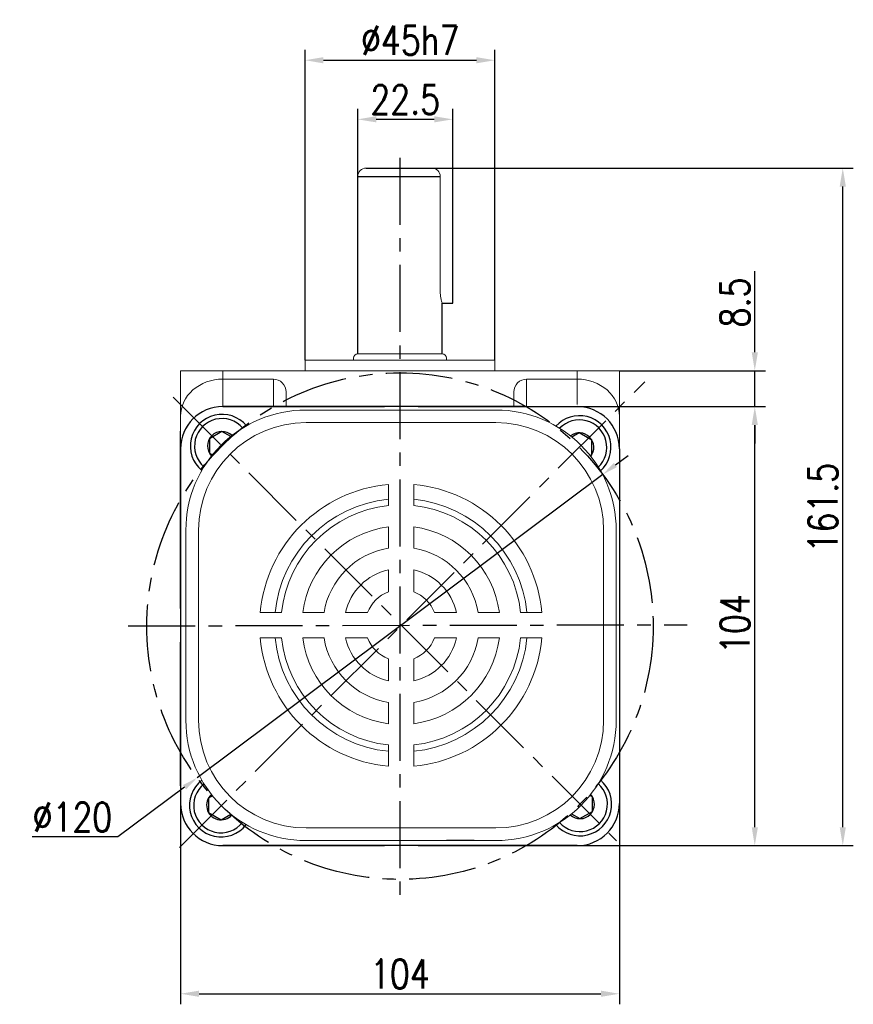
# Model space of a CAD drawing. Header units: inches. Extents: x 675 to 6233, y 11 to 1887.
# Tile 30 of 48: x 3863 to 4021, y 1357 to 1544. Entities that reach past the tile are written whole.
import ezdxf

# ---------------------------------------------------------------- set-up
doc = ezdxf.new("R2010")
doc.units = ezdxf.units.IN
doc.header["$LTSCALE"] = 10
doc.header["$MEASUREMENT"] = 0
doc.linetypes.add('CENTER', pattern=[10.16, 6.35, -1.27, 1.27, -1.27])
for name, color, linetype in [('1轮廓实线层', 7, 'Continuous'), ('3中心线层', 1, 'CENTER'), ('7标注层', 4, 'Continuous')]:
    doc.layers.add(name, color=color, linetype=linetype)
doc.styles.add('PC_TEXTSTYLE', font='isocp.shx', dxfattribs={"width": 0.8, "bigfont": 'HZFS.SHX'})
doc.styles.add('TH_GBDIM', font='romans.shx', dxfattribs={"width": 0.8, "bigfont": 'gbcbig.shx'})
doc.dimstyles.new('TH_GBDIM', dxfattribs={"dimtxt": 3.5, "dimasz": 2.5, "dimexe": 2, "dimexo": 0, "dimgap": 1, "dimtad": 1, "dimdec": 4, "dimdsep": 46, "dimtxsty": 'TH_GBDIM', "dimcen": 0.09, "dimclrd": 4, "dimclre": 4, "dimclrt": 3, "dimadec": 0, "dimazin": 0, "dimtfac": 1, "dimtdec": 4, "dimtmove": 0, "dimatfit": 3, "dimfxl": 1, "dimtzin": 0, "dimarcsym": 0})
doc.dimstyles.new('直径标注A3', dxfattribs={"dimtxt": 3.5, "dimasz": 3, "dimexe": 2, "dimexo": 0.0625, "dimgap": 1, "dimtad": 1, "dimtih": 1, "dimtoh": 1, "dimdsep": 46, "dimtxsty": 'PC_TEXTSTYLE', "dimsah": 1, "dimcen": 0.09, "dimclrt": 3, "dimadec": 0, "dimazin": 0, "dimtfac": 0.7, "dimtmove": 0, "dimatfit": 0, "dimfxl": 1, "dimtzin": 0, "dimarcsym": 0})

# ---------------------------------------------------------------- blocks, each defined once
blk = doc.blocks.new('*D235')
at = {"layer": '7标注层', "color": 4, "lineweight": -2, "transparency": 16777216}
for p, q in [((3917.29, 1479.53), (3917.29, 1538.37)), ((3953.29, 1479.53), (3953.29, 1538.37)), ((3920.79, 1536.37), (3949.79, 1536.37))]:
    blk.add_line(p, q, dxfattribs=at)
at = {"layer": '7标注层', "color": 4, "transparency": 16777216}
for points in [[(3920.79, 1536.95), (3920.79, 1535.78), (3917.29, 1536.37)], [(3949.79, 1536.95), (3949.79, 1535.78), (3953.29, 1536.37)]]:
    blk.add_solid(points, dxfattribs=at)
at = {"layer": 'Defpoints', "color": 0, "transparency": 16777216}
for p in [(3953.29, 1536.37), (3917.29, 1479.53), (3953.29, 1479.53)]:
    blk.add_point(p, dxfattribs=at)
at = {"layer": '7标注层', "color": 3, "transparency": 16777216, "insert": (3937.25, 1540.12), "char_height": 5.5, "attachment_point": 5, "style": 'TH_GBDIM'}
blk.add_mtext('%%C45h7', dxfattribs=at)
blk = doc.blocks.new('*D236')
at = {"layer": '7标注层', "color": 4, "lineweight": -2, "transparency": 16777216}
for p, q in [((4002.57, 1481.03), (4002.57, 1496.38)), ((3976.89, 1477.53), (4004.57, 1477.53)), ((4002.57, 1470.73), (4002.57, 1477.53)), ((3968.89, 1470.73), (4004.57, 1470.73)), ((4002.57, 1467.23), (4002.57, 1463.73))]:
    blk.add_line(p, q, dxfattribs=at)
at = {"layer": '7标注层', "color": 4, "transparency": 16777216}
for points in [[(4001.99, 1481.03), (4003.16, 1481.03), (4002.57, 1477.53)], [(4001.99, 1467.23), (4003.16, 1467.23), (4002.57, 1470.73)]]:
    blk.add_solid(points, dxfattribs=at)
at = {"layer": 'Defpoints', "color": 0, "transparency": 16777216}
for p in [(3976.89, 1477.53), (3968.89, 1470.73), (4002.57, 1470.73)]:
    blk.add_point(p, dxfattribs=at)
at = {"layer": '7标注层', "color": 3, "transparency": 16777216, "insert": (3998.82, 1490.46), "char_height": 5.5, "attachment_point": 5, "rotation": 90, "style": 'TH_GBDIM'}
blk.add_mtext('{8.5}{}{}', dxfattribs=at)
blk = doc.blocks.new('*D237')
at = {"layer": '7标注层', "color": 4, "lineweight": -2, "transparency": 16777216}
for p, q in [((3964.93, 1470.73), (4004.57, 1470.73)), ((4002.57, 1391.03), (4002.57, 1467.23)), ((3964.93, 1387.53), (4004.57, 1387.53))]:
    blk.add_line(p, q, dxfattribs=at)
at = {"layer": '7标注层', "color": 4, "transparency": 16777216}
for points in [[(4001.99, 1467.23), (4003.16, 1467.23), (4002.57, 1470.73)], [(4001.99, 1391.03), (4003.16, 1391.03), (4002.57, 1387.53)]]:
    blk.add_solid(points, dxfattribs=at)
at = {"layer": 'Defpoints', "color": 0, "transparency": 16777216}
for p in [(3964.93, 1470.73), (4002.57, 1470.73), (3964.93, 1387.53)]:
    blk.add_point(p, dxfattribs=at)
at = {"layer": '7标注层', "color": 3, "transparency": 16777216, "insert": (3998.82, 1429.52), "char_height": 5.5, "attachment_point": 5, "rotation": 90, "style": 'TH_GBDIM'}
blk.add_mtext('104', dxfattribs=at)
blk = doc.blocks.new('*D239')
at = {"layer": '7标注层', "color": 4, "lineweight": -2, "transparency": 16777216}
for p, q in [((3941.32, 1515.93), (4021.25, 1515.93)), ((4019.25, 1391.03), (4019.25, 1512.43)), ((3968.89, 1387.53), (4021.25, 1387.53))]:
    blk.add_line(p, q, dxfattribs=at)
at = {"layer": '7标注层', "color": 4, "transparency": 16777216}
for points in [[(4018.67, 1512.43), (4019.84, 1512.43), (4019.25, 1515.93)], [(4018.67, 1391.03), (4019.84, 1391.03), (4019.25, 1387.53)]]:
    blk.add_solid(points, dxfattribs=at)
at = {"layer": 'Defpoints', "color": 0, "transparency": 16777216}
for p in [(3941.32, 1515.93), (4019.25, 1515.93), (3968.89, 1387.53)]:
    blk.add_point(p, dxfattribs=at)
at = {"layer": '7标注层', "color": 3, "transparency": 16777216, "insert": (4015.5, 1451.59), "char_height": 5.5, "attachment_point": 5, "rotation": 90, "style": 'TH_GBDIM'}
blk.add_mtext('161.5', dxfattribs=at)
blk = doc.blocks.new('*D240')
at = {"layer": '7标注层', "color": 4, "lineweight": -2, "transparency": 16777216}
for p, q in [((3927.29, 1514.33), (3927.29, 1527.17)), ((3945.29, 1515.93), (3945.29, 1527.17)), ((3930.79, 1525.17), (3941.79, 1525.17))]:
    blk.add_line(p, q, dxfattribs=at)
at = {"layer": '7标注层', "color": 4, "transparency": 16777216}
for points in [[(3930.79, 1525.75), (3930.79, 1524.59), (3927.29, 1525.17)], [(3941.79, 1525.75), (3941.79, 1524.59), (3945.29, 1525.17)]]:
    blk.add_solid(points, dxfattribs=at)
at = {"layer": 'Defpoints', "color": 0, "transparency": 16777216}
for p in [(3945.29, 1525.17), (3945.29, 1515.93), (3927.29, 1514.33)]:
    blk.add_point(p, dxfattribs=at)
at = {"layer": '7标注层', "color": 3, "transparency": 16777216, "insert": (3936.29, 1528.92), "char_height": 5.5, "attachment_point": 5, "style": 'TH_GBDIM'}
blk.add_mtext('22.5', dxfattribs=at)
blk = doc.blocks.new('*D241')
at = {"layer": '7标注层', "color": 0, "lineweight": -2, "transparency": 16777216}
for p, q in [((3976.14, 1459.67), (3978.55, 1461.46)), ((3973.74, 1457.87), (3896.84, 1400.4)), ((3894.44, 1398.6), (3881.83, 1389.18)), ((3881.83, 1389.18), (3865.54, 1389.18))]:
    blk.add_line(p, q, dxfattribs=at)
at = {"layer": '7标注层', "color": 0, "transparency": 16777216}
for points in [[(3975.84, 1460.07), (3976.44, 1459.27), (3973.74, 1457.87)], [(3894.14, 1399), (3894.74, 1398.2), (3896.84, 1400.4)]]:
    blk.add_solid(points, dxfattribs=at)
at = {"layer": 'Defpoints', "color": 0, "transparency": 16777216}
for p in [(3973.74, 1457.87), (3896.84, 1400.4)]:
    blk.add_point(p, dxfattribs=at)
at = {"layer": '7标注层', "color": 3, "transparency": 16777216, "insert": (3873.19, 1392.93), "char_height": 5.5, "attachment_point": 5, "style": 'TH_GBDIM'}
blk.add_mtext('∅120', dxfattribs=at)
blk = doc.blocks.new('*D238')
at = {"layer": '7标注层', "color": 4, "lineweight": -2, "transparency": 16777216}
for p, q in [((3893.69, 1395.53), (3893.69, 1357.46)), ((3976.89, 1395.53), (3976.89, 1357.46)), ((3897.19, 1359.46), (3973.39, 1359.46))]:
    blk.add_line(p, q, dxfattribs=at)
at = {"layer": '7标注层', "color": 4, "transparency": 16777216}
for points in [[(3897.19, 1360.05), (3897.19, 1358.88), (3893.69, 1359.46)], [(3973.39, 1360.05), (3973.39, 1358.88), (3976.89, 1359.46)]]:
    blk.add_solid(points, dxfattribs=at)
at = {"layer": 'Defpoints', "color": 0, "transparency": 16777216}
for p in [(3893.69, 1395.53), (3976.89, 1395.53), (3976.89, 1359.46)]:
    blk.add_point(p, dxfattribs=at)
at = {"layer": '7标注层', "color": 3, "transparency": 16777216, "insert": (3935.29, 1363.21), "char_height": 5.5, "attachment_point": 5, "style": 'TH_GBDIM'}
blk.add_mtext('104', dxfattribs=at)

msp = doc.modelspace()

# ---------------------------------------------------------------- linework, layer by layer
at = {"linetype": 'Continuous', "lineweight": 15}
for p, q in [((3928.891828, 1515.933296), (3945.291828, 1515.933296)), ((3928.891828, 1515.933293), (3941.691827, 1515.933293)), ((3942.924048, 1492.734007), (3942.923342, 1514.333296)), ((3943.291827, 1480.734003), (3927.291828, 1480.734003)), ((3917.291827, 1479.534004), (3953.291828, 1479.534004)), ((3893.691827, 1477.534006), (3901.691828, 1477.534006)), ((3893.691828, 1462.734005), (3893.691827, 1477.534006)), ((3901.691828, 1477.534006), (3901.691828, 1475.934006)), ((3901.691828, 1477.534006), (3968.891827, 1477.534006)), ((3911.291828, 1475.934006), (3901.691828, 1475.934006)), ((3901.691828, 1475.934006), (3901.691828, 1470.734006)), ((3911.291828, 1470.734006), (3911.291828, 1475.934006)), ((3959.291827, 1475.934006), (3968.891827, 1475.934006)), ((3959.291827, 1475.934006), (3959.291827, 1470.734006)), ((3968.891827, 1475.934006), (3968.891827, 1477.534006)), ((3968.891827, 1477.534006), (3976.891829, 1477.534006)), ((3968.891827, 1471.120185), (3968.891827, 1475.934006)), ((3976.891829, 1477.534006), (3976.891828, 1462.734005)), ((3913.691827, 1473.512981), (3913.691827, 1470.734006)), ((3956.891828, 1470.734006), (3956.891828, 1473.512981))]:
    msp.add_line(p, q, dxfattribs=at)
for p, q in [((3901.691828, 1470.734005), (3932.349352, 1470.734005)), ((3938.749353, 1470.734005), (3968.891828, 1470.734005)), ((3893.691828, 1462.734005), (3893.691828, 1456.35334)), ((3976.891828, 1462.734005), (3976.891828, 1432.463634)), ((3893.691828, 1456.35334), (3893.691828, 1432.463634)), ((3893.691828, 1426.063634), (3893.691828, 1395.534005)), ((3976.891828, 1426.063634), (3976.891828, 1395.534005)), ((3949.373844, 1388.48649), (3944.09373, 1388.48649)), ((3901.691828, 1387.534005), (3932.349352, 1387.534005)), ((3938.749353, 1387.534005), (3968.891828, 1387.534005))]:
    msp.add_line(p, q)
at = {"color": 7, "linetype": 'Continuous', "lineweight": 15}
for p, q in [((3917.495851, 1470.08649), (3953.495852, 1470.08649)), ((3953.495852, 1467.686488), (3917.495851, 1467.686488)), ((3933.095851, 1451.959822), (3933.095851, 1455.978811)), ((3937.895851, 1451.959822), (3937.895851, 1455.978811)), ((3894.695852, 1411.28649), (3894.695852, 1447.286489)), ((3897.095851, 1447.286489), (3897.095851, 1411.28649)), ((3933.095851, 1443.890598), (3933.095851, 1447.932668)), ((3937.895851, 1443.890598), (3937.895851, 1447.932668)), ((3973.895852, 1447.286489), (3973.895852, 1411.28649)), ((3976.295851, 1411.28649), (3976.295851, 1447.286489)), ((3933.095851, 1435.628751), (3933.095851, 1439.816447)), ((3937.895851, 1435.628751), (3937.895851, 1439.816447)), ((3912.822519, 1431.68649), (3908.803529, 1431.68649)), ((3920.891742, 1431.68649), (3916.849672, 1431.68649)), ((3929.15359, 1431.68649), (3924.965894, 1431.68649)), ((3946.025808, 1431.68649), (3941.838113, 1431.68649)), ((3954.14203, 1431.68649), (3950.099961, 1431.68649)), ((3962.188173, 1431.68649), (3958.169184, 1431.68649)), ((3912.822519, 1426.886489), (3908.803529, 1426.886489)), ((3920.891742, 1426.886489), (3916.849672, 1426.886489)), ((3929.15359, 1426.886489), (3924.965894, 1426.886489)), ((3946.025808, 1426.886489), (3941.838113, 1426.886489)), ((3954.14203, 1426.886489), (3950.099961, 1426.886489)), ((3962.188173, 1426.886489), (3958.169184, 1426.886489)), ((3933.095851, 1418.756532), (3933.095851, 1422.944229)), ((3937.895851, 1418.756532), (3937.895851, 1422.944229)), ((3933.095851, 1410.64031), (3933.095851, 1414.682381)), ((3937.895851, 1410.64031), (3937.895851, 1414.682381)), ((3933.095851, 1402.594169), (3933.095851, 1406.613158)), ((3937.895851, 1402.594169), (3937.895851, 1406.613158)), ((3953.495852, 1390.886491), (3917.495851, 1390.886491)), ((3917.495851, 1388.486489), (3953.495852, 1388.486489))]:
    msp.add_line(p, q, dxfattribs=at)
at = {"linetype": 'Continuous', "lineweight": 15}
for centre, radius, start, end in [((3928.891828, 1514.333296), 1.6, 90, 180), ((3941.323342, 1514.333296), 1.6, 0, 90), ((3927.291828, 1479.934005), 0.8, 90, 180), ((3943.291828, 1479.934005), 0.8, 0, 90)]:
    msp.add_arc(centre, radius, start, end, dxfattribs=at)
for centre, start, end in [((3901.691828, 1462.734005), 90, 180), ((3968.891828, 1462.734005), 0, 90), ((3901.691828, 1395.534005), 180, 270), ((3968.891828, 1395.534005), 270, 0)]:
    msp.add_arc(centre, 8, start, end)
at = {"color": 7, "linetype": 'Continuous', "lineweight": 15}
for centre, radius, start, end in [((3917.495851, 1447.28649), 22.8, 90, 180), ((3953.495851, 1447.28649), 22.8, 0, 90), ((3917.495851, 1447.28649), 20.4, 90, 180), ((3953.495851, 1447.28649), 20.4, 0, 90), ((3935.495851, 1429.28649), 26.8, 95.13784825, 174.86215175), ((3935.495851, 1429.28649), 26.8, 5.13784825, 84.86215175), ((3935.495851, 1429.28649), 24, 95.73917048, 174.26082952), ((3935.495851, 1429.28649), 22.8, 96.04232842, 173.95767158), ((3935.495851, 1429.28649), 24, 5.73917048, 84.26082952), ((3935.495851, 1429.28649), 22.8, 6.04232842, 83.95767158), ((3935.495851, 1429.28649), 18.8, 97.33436892, 172.66563108), ((3935.495851, 1429.28649), 18.8, 7.33436892, 82.66563108), ((3935.495851, 1429.28649), 14.8, 99.33241818, 170.66758182), ((3935.495851, 1429.28649), 14.8, 9.33241818, 80.66758182), ((3935.495851, 1429.28649), 10.8, 102.83958841, 167.16041159), ((3935.495851, 1429.28649), 10.8, 12.83958841, 77.16041159), ((3935.495851, 1429.28649), 6.781171, 110.72734111, 159.27265889), ((3935.495851, 1429.28649), 6.781171, 20.72734111, 69.27265889), ((3935.495851, 1429.28649), 26.8, 185.13784825, 264.86215175), ((3935.495851, 1429.28649), 24, 185.73917048, 264.26082952), ((3935.495851, 1429.28649), 22.8, 186.04232842, 263.95767158), ((3935.495851, 1429.28649), 18.8, 187.33436892, 262.66563108), ((3935.495851, 1429.28649), 14.8, 189.33241818, 260.66758182), ((3935.495851, 1429.28649), 10.8, 192.83958841, 257.16041159), ((3935.495851, 1429.28649), 6.781171, 200.72734111, 249.27265889), ((3935.495851, 1429.28649), 26.8, 275.13784825, 354.86215175), ((3935.495851, 1429.28649), 22.8, 276.04232842, 353.95767158), ((3935.495851, 1429.28649), 10.8, 282.83958841, 347.16041159), ((3935.495851, 1429.28649), 6.781171, 290.72734111, 339.27265889), ((3935.495851, 1429.28649), 18.8, 277.33436892, 352.66563108), ((3935.495851, 1429.28649), 14.8, 279.33241818, 350.66758182), ((3935.495851, 1429.28649), 24, 275.73917048, 354.26082952), ((3917.495851, 1411.28649), 22.8, 180, 270), ((3917.495851, 1411.28649), 20.4, 180, 270), ((3953.495851, 1411.28649), 20.4, 270, 0), ((3953.495851, 1411.28649), 22.8, 270, 0)]:
    msp.add_arc(centre, radius, start, end, dxfattribs=at)
at = {"linetype": 'Continuous', "lineweight": 15}
for centre, major_axis, ratio, start_param, end_param in [((3901.691828, 1468.925149), (8, 0), 0.8761069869, 1.5707963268, 3.1415926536), ((3911.291828, 1473.512981), (0, -2.421024), 0.9913160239, 1.5707963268, 3.1415926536), ((3959.291828, 1473.512981), (0, 2.421024), 0.9913160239, 0, 1.5707963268), ((3968.891828, 1468.925149), (8, 0), 0.8761069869, 0, 1.5707963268)]:
    msp.add_ellipse(centre, major_axis=major_axis, ratio=ratio, start_param=start_param, end_param=end_param, dxfattribs=at)
for points in [[(3926.491828, 1479.934005), (3926.491828, 1479.534004)], [(3944.091828, 1479.534004), (3944.091828, 1479.934005)], [(3917.291827, 1479.534004), (3917.291827, 1477.534006)], [(3953.291828, 1477.534006), (3953.291828, 1479.534004)]]:
    msp.add_open_spline(points, degree=1, dxfattribs=at)
at = {"layer": '1轮廓实线层'}
for p, q in [((3928.888752, 1515.933293), (3941.694904, 1515.933293)), ((3945.292534, 1490.361277), (3945.291828, 1515.934006)), ((3927.291828, 1480.734003), (3927.291828, 1514.333296)), ((3927.291828, 1514.333296), (3942.923342, 1514.333296)), ((3943.291828, 1480.734003), (3943.284436, 1490.361277)), ((3943.292534, 1490.361277), (3945.292534, 1490.361277)), ((3901.691828, 1470.734006), (3932.349352, 1470.734006)), ((3913.291828, 1470.734005), (3901.691828, 1470.734005)), ((3959.238435, 1470.734005), (3913.291828, 1470.734005)), ((3938.749353, 1470.734006), (3968.891827, 1470.734006)), ((3957.291828, 1470.734005), (3938.749353, 1470.734005)), ((3893.691828, 1432.463634), (3893.691828, 1466.063636)), ((3901.544831, 1466.012155), (3899.168457, 1464.640155)), ((3903.206235, 1465.052943), (3901.544831, 1466.012155)), ((3969.295419, 1465.756549), (3967.906685, 1464.954763)), ((3971.671793, 1464.384549), (3969.295419, 1465.756549)), ((3899.168457, 1464.640155), (3899.168457, 1461.896155)), ((3971.671793, 1461.640549), (3971.671793, 1464.384549)), ((3893.691828, 1462.734005), (3893.691828, 1451.134005)), ((3899.168457, 1461.896155), (3899.727306, 1461.573504)), ((3971.356326, 1461.458414), (3971.671793, 1461.640549)), ((3976.891828, 1462.734005), (3976.891828, 1451.134005)), ((3976.891829, 1462.734007), (3976.891829, 1432.463634)), ((3893.691828, 1451.134005), (3893.691828, 1405.187398)), ((3976.891828, 1451.134005), (3976.891828, 1432.463634)), ((3976.904135, 1448.769052), (3976.891829, 1406.372009)), ((3893.691828, 1398.863631), (3893.691828, 1426.063634)), ((3893.691828, 1426.063634), (3893.691828, 1407.134005)), ((3976.891828, 1426.063634), (3976.891828, 1407.134005)), ((3976.897545, 1426.063634), (3976.891828, 1406.369052)), ((3976.891829, 1426.063634), (3976.891829, 1395.534002)), ((3893.691828, 1407.134005), (3893.691828, 1395.534005)), ((3976.891828, 1407.134005), (3976.891828, 1395.534005)), ((3899.750194, 1396.971056), (3898.997443, 1396.536455)), ((3898.997443, 1396.536455), (3898.997443, 1393.792455)), ((3971.802352, 1396.759008), (3971.302831, 1397.047407)), ((3971.802352, 1394.015008), (3971.802352, 1396.759008)), ((3969.425978, 1392.643008), (3971.802352, 1394.015008)), ((3898.997443, 1393.792455), (3901.373817, 1392.420455)), ((3901.373817, 1392.420455), (3903.236399, 1393.495817)), ((3967.836133, 1393.560906), (3969.425978, 1392.643008)), ((3938.749353, 1387.53401), (3901.691828, 1387.53401)), ((3901.691828, 1387.534005), (3913.291828, 1387.534005)), ((3968.891827, 1387.53401), (3938.749353, 1387.53401)), ((3957.291828, 1387.534005), (3968.891828, 1387.534005))]:
    msp.add_line(p, q, dxfattribs=at)
for centre, radius, start, end in [((3901.691828, 1462.734005), 8, 90, 180), ((3901.691828, 1462.734005), 8, 90, 180), ((3968.891828, 1462.734005), 8, 0, 90), ((3968.891828, 1462.734005), 8, 0, 90), ((3901.544831, 1463.268155), 6, 39.43683219, 230.45319657), ((3901.544831, 1463.268155), 5.2, 40.78167543, 229.10835334), ((3969.295419, 1463.012549), 6, 312.06045006, 137.67235535), ((3969.295419, 1463.012549), 5.2, 313.84436054, 135.88844487), ((3901.544831, 1463.268155), 2.744, 46.08333754, 223.80669122), ((3969.295419, 1463.012549), 2.744, 322.08625759, 127.64654782), ((3901.373817, 1395.164455), 6, 127.43915682, 322.56084318), ((3969.425978, 1395.387008), 6, 220.22909433, 49.88123304), ((3901.373817, 1395.164455), 5.2, 128.45202647, 321.54797353), ((3969.425978, 1395.387008), 5.2, 221.68447347, 48.43181843), ((3901.373817, 1395.164455), 2.744, 131.55011715, 318.44988285), ((3969.425978, 1395.387008), 2.744, 227.72243585, 42.38789151), ((3901.691828, 1395.534005), 8, 180, 270), ((3901.691828, 1395.534005), 8, 180, 270), ((3968.891828, 1395.534005), 8, 270, 0), ((3968.891828, 1395.534005), 8, 270, 0)]:
    msp.add_arc(centre, radius, start, end, dxfattribs=at)
at = {"layer": '1轮廓实线层', "linetype": 'Continuous', "lineweight": 15}
msp.add_open_spline([(3943.284436, 1490.361277), (3943.286814, 1490.353259), (3943.297285, 1490.317954), (3943.237892, 1490.515899), (3943.126913, 1490.937609), (3942.999614, 1491.582573), (3942.931315, 1492.222733), (3942.925735, 1492.615339), (3942.924048, 1492.734007)], degree=3, knots=[0, 0, 0, 0, 0.0602506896, 0.2653073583, 0.4728208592, 0.6883266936, 0.9057943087, 1, 1, 1, 1], dxfattribs=at)
at = {"layer": '3中心线层', "ltscale": 0.2}
for p, q in [((3935.291828, 1517.899023), (3935.291828, 1377.380795)), ((3893.477638, 1387.191919), (3981.703436, 1475.421032)), ((3892.29068, 1472.522306), (3976.368071, 1388.444916)), ((3883.770834, 1429.179977), (3989.759561, 1429.39823))]:
    msp.add_line(p, q, dxfattribs=at)
msp.add_circle((3935.291828, 1429.134005), 48, dxfattribs=at)

# ---------------------------------------------------------------- dimensions: what is measured, and where the dimension line sits
at = {"layer": '7标注层'}
dim = msp.add_linear_dim(base=(3953.291828, 1536.366891), p1=(3917.291827, 1479.534004), p2=(3953.291828, 1479.534004), text='%%C<>h7', dimstyle='TH_GBDIM', override={"dimtxt": 5.5, "dimasz": 3.5, "dimdec": 1, "dimlfac": 1.25, "dimadec": 1}, dxfattribs=at)
dim.commit()
dim.dimension.update_dxf_attribs({"geometry": '*D235', "text_midpoint": (3937.253518, 1536.366891), "dimtype": 160})
for base, p1, p2, picture, middle in [((3945.291828, 1525.168783), (3927.291828, 1514.333296), (3945.291828, 1515.933296), '*D240', (3936.291828, 1525.168783)), ((3976.891829, 1359.462128), (3893.691828, 1395.534005), (3976.891829, 1395.534005), '*D238', (3935.291828, 1359.462128))]:
    dim = msp.add_linear_dim(base=base, p1=p1, p2=p2, dimstyle='TH_GBDIM', override={"dimtxt": 5.5, "dimasz": 3.5, "dimdec": 1, "dimlfac": 1.25, "dimadec": 1}, dxfattribs=at)
    dim.commit()
    dim.dimension.update_dxf_attribs({"geometry": picture, "text_midpoint": middle, "dimtype": 160})
for base, p1, p2, text, override, picture, middle in [((4019.252377, 1515.933296), (3968.891828, 1387.534005), (3941.323342, 1515.933296), '161.5', {"dimtxt": 5.5, "dimasz": 3.5, "dimdec": 1, "dimlfac": 1.25, "dimadec": 1}, '*D239', (4019.252377, 1451.586149)), ((4002.574237, 1470.734005), (3976.891829, 1477.534006), (3968.891827, 1470.734005), '{<>}{}{}', {"dimtxt": 5.5, "dimasz": 3.5, "dimgap": 1, "dimtad": 1, "dimjust": 0, "dimdec": 1, "dimlfac": 1.25, "dimse1": 0, "dimse2": 0, "dimsd1": 0, "dimsd2": 0, "dimadec": 1}, '*D236', (4002.574237, 1490.457815))]:
    dim = msp.add_linear_dim(base=base, p1=p1, p2=p2, angle=90, text=text, dimstyle='TH_GBDIM', override=override, dxfattribs=at)
    dim.commit()
    dim.dimension.update_dxf_attribs({"geometry": picture, "text_midpoint": middle, "dimtype": 160})
dim = msp.add_linear_dim(base=(4002.574237, 1470.734005), p1=(3964.931816, 1387.534005), p2=(3964.931816, 1470.734005), angle=90, dimstyle='TH_GBDIM', override={"dimtxt": 5.5, "dimasz": 3.5, "dimdec": 1, "dimlfac": 1.25, "dimadec": 1}, dxfattribs=at)
dim.commit()
dim.dimension.update_dxf_attribs({"geometry": '*D237', "text_midpoint": (4002.574237, 1429.51585), "dimtype": 161})
dim = msp.add_diameter_dim_2p(p1=(3973.739991, 1457.869675), p2=(3896.843664, 1400.398335), dimstyle='直径标注A3', override={"dimtxt": 5.5, "dimlfac": 1.25, "dimtxsty": 'TH_GBDIM', "dimadec": 2}, dxfattribs=at)
dim.commit()
dim.dimension.update_dxf_attribs({"geometry": '*D241', "text_midpoint": (3873.186634, 1389.180491), "dimtype": 163})

doc.saveas('drawing.dxf')
